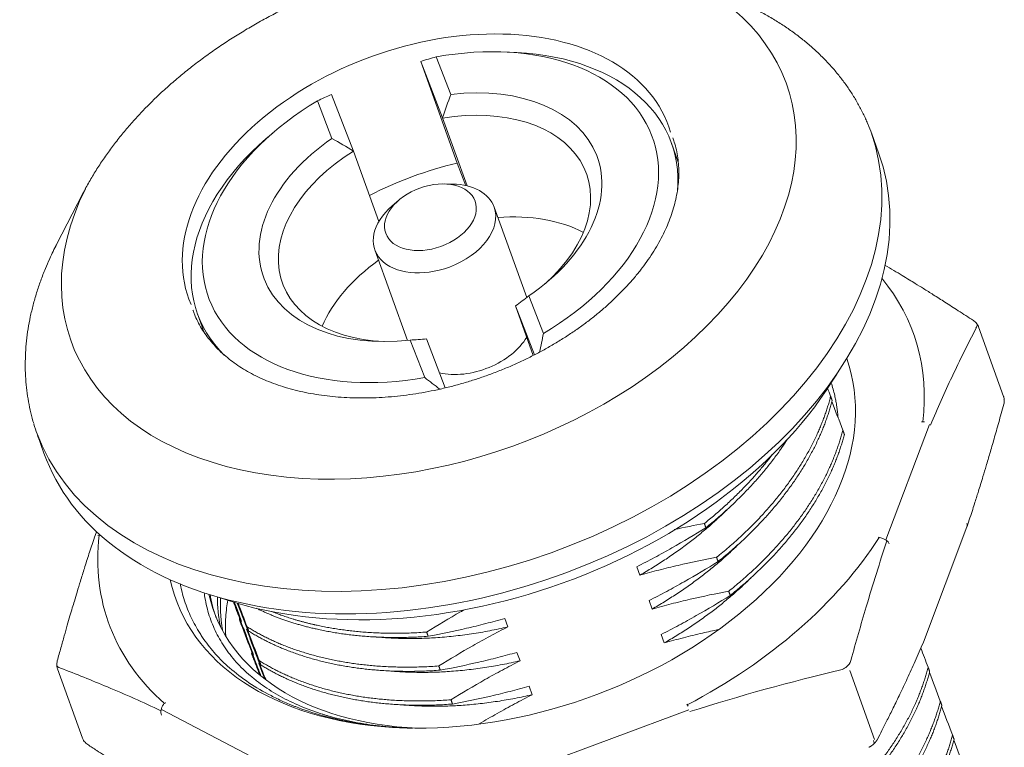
# Model space of a CAD drawing. Header units: millimetres. Extents: x 3200 to 3466, y 1314 to 1542.
# Tile 10 of 13: x 3332 to 3363, y 1450 to 1473. Entities that reach past the tile are written whole.
import ezdxf

# ---------------------------------------------------------------- set-up
doc = ezdxf.new("R2010")
doc.units = ezdxf.units.MM
doc.layers.add('1', color=7, linetype='Continuous', lineweight=18)
doc.layers.add('8', color=7, linetype='Continuous', true_color=0xffffff)

msp = doc.modelspace()

# ---------------------------------------------------------------- linework, layer by layer
at = {"layer": '1', "color": 7, "linetype": 'Continuous', "lineweight": 18}
for p, q in [((3344.744, 1471.925), (3345.203, 1470.741)), ((3346.98, 1472.077), (3346.707, 1472.083)), ((3344.947, 1469.994), (3344.255, 1471.778)), ((3345.409, 1468.57), (3344.255, 1471.778)), ((3341.443, 1470.734), (3342.135, 1468.949)), ((3341.454, 1469.348), (3340.995, 1470.532)), ((3345.718, 1467.85), (3344.947, 1469.994)), ((3339.582, 1469.52), (3339.377, 1469.342)), ((3352.384, 1468.604), (3352.171, 1469.196)), ((3342.934, 1466.726), (3342.135, 1468.949)), ((3345.685, 1467.857), (3345.409, 1468.57)), ((3345.266, 1467.907), (3344.994, 1467.913)), ((3343.56, 1467.397), (3343.354, 1467.218)), ((3347.601, 1464.323), (3346.572, 1467.182)), ((3342.809, 1465.828), (3343.836, 1462.972)), ((3347.671, 1464.374), (3348.13, 1463.19)), ((3347.809, 1462.496), (3347.246, 1464.061)), ((3347.846, 1462.515), (3347.246, 1464.061)), ((3337.21, 1463.814), (3337.423, 1463.221)), ((3362.658, 1461.203), (3361.869, 1463.398)), ((3344.381, 1461.797), (3343.922, 1462.981)), ((3344.434, 1463.016), (3345.032, 1461.473)), ((3334.024, 1456.931), (3333.946, 1456.723)), ((3360.128, 1453.446), (3361.5, 1457.084)), ((3332.787, 1452.604), (3333.577, 1450.409))]:
    msp.add_line(p, q, dxfattribs=at)
at = {"layer": '1', "color": 7, "linetype": 'Continuous', "lineweight": 13}
for p, q in [((3360.313, 1460.316), (3358.942, 1456.678)), ((3358.585, 1450.369), (3357.8, 1452.549)), ((3339.561, 1449.481), (3336.07, 1451.312)), ((3352.722, 1451.302), (3347.859, 1449.495))]:
    msp.add_line(p, q, dxfattribs=at)
at = {"layer": '1', "color": 7, "linetype": 'Continuous', "lineweight": 18}
for centre, major_axis, ratio, start_param, end_param in [((3344.562, 1466.861), (-7.01, -2.522), 0.652583, 1.858554, 4.456566), ((3344.691, 1466.505), (7.481, 2.691), 0.652583, 5.992446, 7.320905), ((3344.562, 1466.861), (5.269, 1.896), 0.652583, 5.093564, 7.504742), ((3344.562, 1466.861), (-7.01, -2.522), 0.652583, 5.000147, 7.598159), ((3344.691, 1466.505), (-4.799, -1.726), 0.652583, 2.132155, 4.429824), ((3344.691, 1466.505), (7.481, 2.691), 0.652583, 2.103873, 3.441222), ((3344.562, 1466.861), (5.269, 1.896), 0.652583, 1.951971, 4.363149), ((3344.691, 1466.505), (-4.799, -1.726), 0.652583, 5.026889, 7.292632), ((3345.845, 1463.296), (-7.481, -2.691), 0.652583, 4.53854, 4.912159), ((3344.691, 1466.505), (1.882, 0.677), 0.652583, 0, 1.037771), ((3344.691, 1466.505), (1.882, 0.677), 0.652583, 2.10385, 4.728357), ((3344.691, 1466.505), (1.882, 0.677), 0.652583, 4.728357, 6.283185), ((3345.845, 1463.296), (-4.799, -1.726), 0.652583, 3.679387, 4.309397), ((3345.845, 1463.296), (-4.799, -1.726), 0.652583, 5.115391, 5.7454), ((3345.845, 1463.296), (-1.882, -0.677), 0.652583, 0.799697, 2.479664), ((3347.107, 1458.615), (10.586, 3.808), 0.652583, 3.055491, 6.279158), ((3345.793, 1463.439), (-12.468, -4.485), 0.652583, 0.669321, 2.472399), ((3360.142, 1460.184), (0.298, -0.035), 0.720767, 1.600572, 1.914725), ((3361.219, 1457.19), (-0.285, 0.095), 0.620053, 3.113716, 3.630289), ((3361.219, 1457.19), (0.281, -0.106), 0.662168, 6.283163, 6.797034), ((3334.226, 1456.618), (-0.298, 0.035), 0.720767, 5.104776, 5.370471), ((3358.77, 1456.546), (-0.253, 0.161), 0.578713, 5.041413, 5.355567), ((3358.77, 1456.546), (0.285, -0.095), 0.620052, 0.488698, 1.751424), ((3347.364, 1457.902), (-9.645, -3.47), 0.652583, 6.202186, 7.292785), ((3336.28, 1451.319), (-0.127, -0.272), 0.689618, 4.452919, 5.715644), ((3336.28, 1451.319), (0.198, 0.225), 0.712936, 1.196125, 1.510279), ((3352.729, 1451.271), (0.139, -0.266), 0.157966, 2.105447, 2.419601), ((3358.351, 1450.445), (0.197, -0.226), 0.389288, 6.241848, 7.066653)]:
    msp.add_ellipse(centre, major_axis=major_axis, ratio=ratio, start_param=start_param, end_param=end_param, dxfattribs=at)
msp.add_ellipse((3344.562, 1466.861), major_axis=(-1.411, -0.508), ratio=0.652583, dxfattribs=at)
at = {"layer": '1', "color": 7, "linetype": 'Continuous', "lineweight": 13}
for start_param, end_param in [(5.96931, 6.509878), (2.828339, 3.487398), (4.922348, 5.581283)]:
    msp.add_ellipse((3347.107, 1458.615), major_axis=(12.703, 4.57), ratio=0.652583, start_param=start_param, end_param=end_param, dxfattribs=at)
at = {"layer": '1', "color": 7, "linetype": 'Continuous', "lineweight": 18}
for points, degree in [([(3344.255, 1471.778), (3344.419, 1471.834), (3344.582, 1471.883), (3344.744, 1471.925)], 3), ([(3341.443, 1470.734), (3341.289, 1470.671), (3341.139, 1470.604), (3340.995, 1470.532)], 3), ([(3345.203, 1470.741), (3345.116, 1470.493), (3345.03, 1470.244), (3344.947, 1469.994)], 3), ([(3341.454, 1469.348), (3341.681, 1469.217), (3341.908, 1469.084), (3342.135, 1468.949)], 3), ([(3347.671, 1464.374), (3347.529, 1464.267), (3347.388, 1464.162), (3347.246, 1464.061)], 3), ([(3348.008, 1462.6), (3348.05, 1462.797), (3348.091, 1462.994), (3348.13, 1463.19)], 3), ([(3343.922, 1462.981), (3344.095, 1462.991), (3344.266, 1463.002), (3344.434, 1463.016)], 3), ([(3344.859, 1461.432), (3344.698, 1461.553), (3344.539, 1461.675), (3344.381, 1461.797)], 3), ([(3361.499, 1457.085), (3361.502, 1457.096)], 1), ([(3360.122, 1453.434), (3360.128, 1453.446)], 1), ([(3358.548, 1450.219), (3358.627, 1450.288), (3358.671, 1450.371)], 2), ([(3358.404, 1450.122), (3358.483, 1450.163), (3358.548, 1450.219)], 2)]:
    msp.add_open_spline(points, degree=degree, dxfattribs=at)
for points, knots in [([(3361.702, 1463.599), (3361.543, 1463.703), (3361.244, 1463.898), (3360.822, 1464.169), (3360.456, 1464.401), (3360.144, 1464.597), (3359.89, 1464.754), (3359.666, 1464.893), (3359.441, 1465.03), (3359.184, 1465.185), (3359.002, 1465.294), (3358.906, 1465.351)], [0, 0, 0, 0, 0.169219, 0.319211, 0.449973, 0.561501, 0.653793, 0.722607, 0.802893, 0.895711, 1, 1, 1, 1]), ([(3361.867, 1463.397), (3361.863, 1463.41), (3361.849, 1463.445), (3361.813, 1463.499), (3361.762, 1463.555), (3361.723, 1463.586), (3361.702, 1463.599)], [0, 0, 0, 0, 0.16577, 0.452317, 0.731281, 1, 1, 1, 1]), ([(3357.213, 1461.636), (3357.256, 1461.503), (3357.294, 1461.367), (3357.337, 1461.18), (3357.347, 1461.131), (3357.366, 1461.033), (3357.393, 1460.885), (3357.413, 1460.736), (3357.426, 1460.601), (3357.429, 1460.566), (3357.432, 1460.531)], [0, 0, 0, 0, 0.376858, 0.376858, 0.509554, 0.509554, 0.642251, 0.907643, 0.907643, 1, 1, 1, 1]), ([(3361.504, 1457.095), (3361.534, 1457.188), (3361.594, 1457.367), (3361.677, 1457.623), (3361.749, 1457.849), (3361.81, 1458.042), (3361.868, 1458.227), (3361.933, 1458.435), (3362.014, 1458.699), (3362.112, 1459.027), (3362.229, 1459.421), (3362.361, 1459.877), (3362.508, 1460.395), (3362.61, 1460.763), (3362.663, 1460.958)], [0, 0, 0, 0, 0.074853, 0.145251, 0.205191, 0.254674, 0.298011, 0.351901, 0.418013, 0.504848, 0.606467, 0.722867, 0.854045, 1, 1, 1, 1]), ([(3362.663, 1460.957), (3362.669, 1460.98), (3362.678, 1461.027), (3362.68, 1461.098), (3362.672, 1461.158), (3362.661, 1461.192), (3362.656, 1461.204)], [0, 0, 0, 0, 0.27156, 0.552721, 0.840795, 1, 1, 1, 1]), ([(3333.942, 1456.712), (3333.888, 1456.551), (3333.786, 1456.24), (3333.643, 1455.792), (3333.518, 1455.391), (3333.413, 1455.046), (3333.328, 1454.763), (3333.254, 1454.512), (3333.179, 1454.258), (3333.095, 1453.966), (3332.999, 1453.631), (3332.894, 1453.255), (3332.821, 1452.989), (3332.782, 1452.849)], [0, 0, 0, 0, 0.130246, 0.251014, 0.356305, 0.446121, 0.520465, 0.575859, 0.640483, 0.71521, 0.800039, 0.894969, 1, 1, 1, 1]), ([(3338.215, 1452.635), (3338.06, 1452.772), (3337.772, 1453.059), (3337.525, 1453.369), (3337.384, 1453.57), (3337.356, 1453.611), (3337.303, 1453.693), (3337.224, 1453.816), (3337.152, 1453.942), (3337.017, 1454.197), (3336.86, 1454.544), (3336.747, 1454.908), (3336.687, 1455.159), (3336.672, 1455.224), (3336.659, 1455.29)], [0, 0, 0, 0, 0.186916, 0.373832, 0.373832, 0.420561, 0.420561, 0.46729, 0.560748, 0.560748, 0.747664, 0.934579, 0.934579, 1, 1, 1, 1]), ([(3337.421, 1455.004), (3337.425, 1454.976), (3337.442, 1454.849), (3337.465, 1454.725), (3337.529, 1454.439), (3337.642, 1454.068), (3337.808, 1453.717), (3337.953, 1453.461), (3338.005, 1453.377), (3338.088, 1453.253), (3338.117, 1453.212), (3338.175, 1453.13), (3338.206, 1453.09), (3338.361, 1452.89), (3338.497, 1452.738), (3338.721, 1452.519), (3338.799, 1452.448), (3338.92, 1452.344), (3338.962, 1452.31), (3339.045, 1452.243), (3339.088, 1452.209), (3339.304, 1452.047), (3339.488, 1451.925), (3339.778, 1451.754), (3339.878, 1451.7), (3340.082, 1451.595), (3340.186, 1451.544), (3340.507, 1451.399), (3340.73, 1451.311), (3341.022, 1451.211), (3341.081, 1451.191), (3341.171, 1451.163), (3341.201, 1451.154), (3341.261, 1451.136), (3341.412, 1451.091), (3341.565, 1451.049), (3341.938, 1450.958), (3342.449, 1450.855), (3342.985, 1450.789), (3343.502, 1450.746), (3343.748, 1450.733), (3344, 1450.727)], [0, 0, 0, 0, 0.011478, 0.0514, 0.0514, 0.131245, 0.21109, 0.21109, 0.251013, 0.251013, 0.270974, 0.270974, 0.290936, 0.290936, 0.370781, 0.370781, 0.410703, 0.410703, 0.430665, 0.430665, 0.450626, 0.450626, 0.530471, 0.530471, 0.570393, 0.570393, 0.610316, 0.610316, 0.690161, 0.690161, 0.710122, 0.710122, 0.720103, 0.720103, 0.730084, 0.770006, 0.770006, 0.849851, 0.929696, 0.929696, 1, 1, 1, 1]), ([(3338.162, 1454.766), (3338.149, 1454.687), (3338.138, 1454.608), (3338.104, 1454.328), (3338.091, 1454.128), (3338.091, 1453.878), (3338.092, 1453.829), (3338.095, 1453.732), (3338.098, 1453.685), (3338.101, 1453.638)], [0, 0, 0, 0, 0.207447, 0.207447, 0.739362, 0.739362, 0.87234, 0.87234, 1, 1, 1, 1]), ([(3358.671, 1450.371), (3358.72, 1450.465), (3358.825, 1450.668), (3358.993, 1451), (3359.183, 1451.382), (3359.393, 1451.816), (3359.624, 1452.306), (3359.87, 1452.849), (3360.038, 1453.235), (3360.123, 1453.435)], [0, 0, 0, 0, 0.097508, 0.210416, 0.338726, 0.482439, 0.641556, 0.816078, 1, 1, 1, 1]), ([(3332.782, 1452.85), (3332.776, 1452.827), (3332.768, 1452.78), (3332.766, 1452.709), (3332.773, 1452.649), (3332.784, 1452.615), (3332.789, 1452.604)], [0, 0, 0, 0, 0.271634, 0.552681, 0.840619, 1, 1, 1, 1]), ([(3343.97, 1450.728), (3343.966, 1450.728), (3343.795, 1450.732), (3343.624, 1450.739), (3343.377, 1450.754), (3343.295, 1450.76), (3343.131, 1450.773), (3343.05, 1450.781), (3342.646, 1450.822), (3342.333, 1450.867), (3341.723, 1450.98), (3341.426, 1451.049), (3340.851, 1451.209), (3340.573, 1451.302), (3340.269, 1451.419), (3340.236, 1451.432), (3340.169, 1451.459), (3340.136, 1451.473), (3340.037, 1451.514), (3339.841, 1451.599), (3339.652, 1451.69), (3339.285, 1451.879), (3339.053, 1452.016), (3338.614, 1452.309), (3338.408, 1452.467), (3338.215, 1452.635)], [0, 0, 0, 0, 0.001658, 0.072968, 0.072968, 0.108623, 0.108623, 0.144278, 0.144278, 0.286899, 0.286899, 0.429519, 0.429519, 0.572139, 0.572139, 0.589967, 0.589967, 0.607794, 0.607794, 0.643449, 0.714759, 0.714759, 0.85738, 0.85738, 1, 1, 1, 1]), ([(3333.578, 1450.411), (3333.583, 1450.397), (3333.597, 1450.362), (3333.632, 1450.308), (3333.683, 1450.252), (3333.723, 1450.222), (3333.743, 1450.208)], [0, 0, 0, 0, 0.165614, 0.452274, 0.731323, 1, 1, 1, 1]), ([(3333.743, 1450.208), (3333.838, 1450.146), (3334.014, 1450.031), (3334.259, 1449.872), (3334.467, 1449.739), (3334.637, 1449.63), (3334.779, 1449.54), (3334.917, 1449.452), (3335.089, 1449.344), (3335.315, 1449.202), (3335.6, 1449.025), (3335.936, 1448.819), (3336.323, 1448.585), (3336.753, 1448.329), (3337.053, 1448.154), (3337.207, 1448.065)], [0, 0, 0, 0, 0.080929, 0.151156, 0.210681, 0.259502, 0.297618, 0.33272, 0.378513, 0.44579, 0.527986, 0.625102, 0.737143, 0.864109, 1, 1, 1, 1])]:
    msp.add_open_spline(points, degree=3, knots=knots, dxfattribs=at)
at = {"layer": '1', "color": 7, "linetype": 'Continuous', "lineweight": 13}
for points in [[(3361.827, 1463.477), (3361.826, 1463.436), (3361.811, 1463.396), (3361.784, 1463.359)], [(3362.677, 1461.115), (3362.674, 1461.118), (3362.671, 1461.121), (3362.669, 1461.124)], [(3357.516, 1452.568), (3355.919, 1452.184), (3354.33, 1451.752), (3352.753, 1451.248)], [(3333.619, 1450.342), (3333.619, 1450.338), (3333.619, 1450.334), (3333.619, 1450.329)]]:
    msp.add_open_spline(points, degree=3, dxfattribs=at)
for points, knots in [([(3361.787, 1463.356), (3361.53, 1462.861), (3361.278, 1462.35), (3360.797, 1461.331), (3360.57, 1460.823), (3360.347, 1460.298)], [0, 0, 0, 0, 0.518026, 0.518026, 1, 1, 1, 1]), ([(3358.973, 1456.644), (3358.749, 1455.969), (3358.53, 1455.269), (3358.153, 1454), (3357.993, 1453.437), (3357.836, 1452.867)], [0, 0, 0, 0, 0.562459, 0.562459, 1, 1, 1, 1]), ([(3357.836, 1452.867), (3357.813, 1452.782), (3357.756, 1452.702), (3357.628, 1452.612), (3357.573, 1452.586), (3357.515, 1452.57)], [0, 0, 0, 0, 0.636144, 0.636144, 1, 1, 1, 1]), ([(3332.886, 1452.623), (3332.867, 1452.628), (3332.849, 1452.634), (3332.807, 1452.654), (3332.786, 1452.671), (3332.769, 1452.692)], [0, 0, 0, 0, 0.395464, 0.395464, 1, 1, 1, 1]), ([(3336.056, 1451.275), (3335.488, 1451.543), (3334.923, 1451.794), (3333.866, 1452.238), (3333.373, 1452.435), (3332.886, 1452.621)], [0, 0, 0, 0, 0.5271, 0.5271, 1, 1, 1, 1])]:
    msp.add_open_spline(points, degree=3, knots=knots, dxfattribs=at)
at = {"layer": '1', "color": 7, "linetype": 'Continuous', "lineweight": 18}
for points, weights in [([(3337.606, 1454.949), (3337.669, 1454.571), (3337.797, 1454.215)], [0.978785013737, 0.971307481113, 0.967149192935]), ([(3337.837, 1454.869), (3337.836, 1454.386), (3337.937, 1453.929)], [0.99605070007, 0.982804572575, 0.974702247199])]:
    msp.add_rational_spline(points, weights, degree=2, dxfattribs=at)
msp.add_rational_spline([(3337.939, 1454.833), (3337.937, 1454.786), (3337.935, 1454.74), (3337.921, 1454.272), (3338, 1453.825)], [0.997355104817, 0.998653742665, 1, 0.986448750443, 0.977722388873], degree=2, knots=[0, 0, 0, 0.090368, 0.090368, 1, 1, 1], dxfattribs=at)
at = {"layer": '8', "color": 7, "linetype": 'Continuous', "lineweight": 18}
for p, q in [((3358.71, 1468.891), (3358.493, 1469.496)), ((3333.592, 1467.614), (3332.762, 1466.004)), ((3332.146, 1460.018), (3332.363, 1459.413)), ((3332.363, 1459.413), (3332.363, 1459.413)), ((3351.176, 1455.557), (3351.079, 1455.825)), ((3351.56, 1454.488), (3351.464, 1454.755)), ((3338.471, 1454.655), (3338.467, 1454.667)), ((3338.5, 1454.365), (3338.596, 1454.097)), ((3346.909, 1454.191), (3347.005, 1453.923)), ((3338.856, 1453.586), (3338.76, 1453.853)), ((3351.945, 1453.418), (3351.849, 1453.686)), ((3338.885, 1453.295), (3338.981, 1453.028)), ((3347.294, 1453.121), (3347.39, 1452.854)), ((3339.241, 1452.516), (3339.145, 1452.784)), ((3347.679, 1452.052), (3347.775, 1451.784))]:
    msp.add_line(p, q, dxfattribs=at)
at = {"layer": '8', "color": 7, "linetype": 'Continuous', "lineweight": 13}
for centre, major_axis, start_param, end_param in [((3344.511, 1467.004), (11.292, 4.062), 2.547567, 6.877241), ((3344.511, 1467.004), (-7.575, -2.725), 3.105503, 6.319286), ((3345.28, 1464.865), (13.174, 4.739), 3.147961, 6.27681), ((3345.28, 1464.865), (13.174, 4.739), 2.524633, 2.525783)]:
    msp.add_ellipse(centre, major_axis=major_axis, ratio=0.652583, start_param=start_param, end_param=end_param, dxfattribs=at)
at = {"layer": '8', "color": 7, "linetype": 'Continuous', "lineweight": 18}
for centre, major_axis, start_param, end_param in [((3345.319, 1464.757), (13.174, 4.739), 0, 0.036388), ((3345.319, 1464.757), (13.174, 4.739), 6.245942, 6.283185), ((3345.537, 1464.152), (-13.174, -4.739), 1.586764, 3.141656), ((3344.625, 1466.686), (11.571, 4.162), 2.523842, 2.529929), ((3345.248, 1464.955), (-13.095, -4.71), 5.671522, 5.717566), ((3344.639, 1466.647), (-7.575, -2.725), 0.000063, 0.003499), ((3345.319, 1464.757), (13.174, 4.739), 3.106117, 3.177392), ((3345.537, 1464.152), (-13.174, -4.739), 0, 1.586764)]:
    msp.add_ellipse(centre, major_axis=major_axis, ratio=0.652583, start_param=start_param, end_param=end_param, dxfattribs=at)
for points, knots in [([(3341.715, 1474.205), (3341.631, 1474.174), (3341.391, 1474.083), (3340.997, 1473.924), (3340.537, 1473.724), (3340.084, 1473.511), (3339.638, 1473.287), (3339.201, 1473.052), (3338.772, 1472.806), (3338.353, 1472.549), (3337.944, 1472.281), (3337.545, 1472.004), (3337.159, 1471.718), (3336.784, 1471.422), (3336.423, 1471.118), (3336.074, 1470.806), (3335.74, 1470.485), (3335.42, 1470.158), (3335.116, 1469.824), (3334.827, 1469.483), (3334.554, 1469.137), (3334.299, 1468.786), (3334.06, 1468.43), (3333.84, 1468.069), (3333.695, 1467.815), (3333.627, 1467.681), (3333.621, 1467.668)], [0, 0, 0, 0, 0.023464, 0.067518, 0.111579, 0.155647, 0.199723, 0.243811, 0.287913, 0.33203, 0.376165, 0.420319, 0.464494, 0.508689, 0.552906, 0.597144, 0.641401, 0.685676, 0.729966, 0.774265, 0.818566, 0.862859, 0.907134, 0.951377, 0.995575, 1, 1, 1, 1]), ([(3358.363, 1469.82), (3358.343, 1469.87), (3358.277, 1470.029), (3358.146, 1470.29), (3357.972, 1470.603), (3357.778, 1470.906), (3357.566, 1471.201), (3357.337, 1471.487), (3357.09, 1471.763), (3356.826, 1472.029), (3356.545, 1472.284), (3356.248, 1472.529), (3355.935, 1472.762), (3355.606, 1472.983), (3355.262, 1473.193), (3354.96, 1473.36), (3354.77, 1473.454), (3354.703, 1473.486)], [0, 0, 0, 0, 0.032066, 0.102956, 0.17388, 0.244866, 0.31594, 0.387123, 0.458431, 0.529877, 0.601465, 0.673198, 0.74507, 0.817076, 0.889205, 0.961444, 1, 1, 1, 1]), ([(3352.213, 1469.367), (3352.23, 1469.323), (3352.274, 1469.2), (3352.328, 1468.991), (3352.374, 1468.74), (3352.4, 1468.485), (3352.406, 1468.225), (3352.394, 1467.961), (3352.362, 1467.694), (3352.311, 1467.425), (3352.241, 1467.154), (3352.153, 1466.882), (3352.047, 1466.609), (3351.922, 1466.337), (3351.78, 1466.064), (3351.62, 1465.793), (3351.442, 1465.524), (3351.248, 1465.257), (3351.038, 1464.993), (3350.811, 1464.733), (3350.569, 1464.478), (3350.312, 1464.228), (3350.041, 1463.983), (3349.756, 1463.745), (3349.458, 1463.514), (3349.148, 1463.291), (3348.826, 1463.077), (3348.494, 1462.871), (3348.152, 1462.675), (3347.801, 1462.489), (3347.442, 1462.313), (3347.075, 1462.148), (3346.703, 1461.995), (3346.325, 1461.853), (3345.943, 1461.724), (3345.558, 1461.607), (3345.17, 1461.503), (3344.781, 1461.412), (3344.392, 1461.335), (3344.003, 1461.27), (3343.617, 1461.22), (3343.232, 1461.183), (3342.852, 1461.16), (3342.476, 1461.15), (3342.106, 1461.155), (3341.743, 1461.173), (3341.387, 1461.204), (3341.04, 1461.249), (3340.702, 1461.308), (3340.374, 1461.379), (3340.057, 1461.463), (3339.752, 1461.559), (3339.459, 1461.668), (3339.179, 1461.789), (3338.913, 1461.921), (3338.661, 1462.064), (3338.424, 1462.217), (3338.202, 1462.382), (3337.996, 1462.556), (3337.806, 1462.74), (3337.632, 1462.934), (3337.475, 1463.136), (3337.335, 1463.348), (3337.213, 1463.569), (3337.126, 1463.756), (3337.085, 1463.871), (3337.072, 1463.908)], [0, 0, 0, 0, 0.009241, 0.025759, 0.042254, 0.058692, 0.075051, 0.091316, 0.107484, 0.123559, 0.13955, 0.155468, 0.171326, 0.187137, 0.20291, 0.218657, 0.234385, 0.250102, 0.265811, 0.281518, 0.297224, 0.312933, 0.328646, 0.344363, 0.360086, 0.375815, 0.39155, 0.407291, 0.423036, 0.438786, 0.45454, 0.470297, 0.486056, 0.501816, 0.517576, 0.533335, 0.549092, 0.564846, 0.580596, 0.596342, 0.612082, 0.627815, 0.643542, 0.659262, 0.674973, 0.690677, 0.706374, 0.722065, 0.73775, 0.753431, 0.769112, 0.784795, 0.800484, 0.816184, 0.831904, 0.847652, 0.863437, 0.879272, 0.895169, 0.911141, 0.927199, 0.943353, 0.959606, 0.975955, 0.992386, 1, 1, 1, 1]), ([(3332.542, 1465.548), (3332.495, 1465.445), (3332.394, 1465.215), (3332.256, 1464.856), (3332.127, 1464.474), (3332.018, 1464.092), (3331.928, 1463.711), (3331.858, 1463.332), (3331.808, 1462.955), (3331.778, 1462.581), (3331.768, 1462.21), (3331.777, 1461.843), (3331.806, 1461.48), (3331.855, 1461.122), (3331.925, 1460.771), (3331.987, 1460.51), (3332.032, 1460.369), (3332.041, 1460.342)], [0, 0, 0, 0, 0.058596, 0.130406, 0.20213, 0.273755, 0.345267, 0.416653, 0.487902, 0.559007, 0.629963, 0.700772, 0.77144, 0.841978, 0.912404, 0.982738, 1, 1, 1, 1]), ([(3351.079, 1455.825), (3351.266, 1455.919), (3351.452, 1456.016), (3351.82, 1456.214), (3352.003, 1456.316), (3352.548, 1456.624), (3352.906, 1456.838), (3353.259, 1457.057)], [0, 0, 0, 0, 0.25, 0.25, 0.5, 0.5, 1, 1, 1, 1]), ([(3353.595, 1456.121), (3353.19, 1456.045), (3352.785, 1455.961), (3352.18, 1455.821), (3351.978, 1455.772), (3351.576, 1455.668), (3351.376, 1455.614), (3351.176, 1455.557)], [0, 0, 0, 0, 0.5, 0.5, 0.75, 0.75, 1, 1, 1, 1]), ([(3351.464, 1454.755), (3351.651, 1454.85), (3351.837, 1454.947), (3352.205, 1455.145), (3352.388, 1455.246), (3352.933, 1455.555), (3353.29, 1455.768), (3353.643, 1455.987)], [0, 0, 0, 0, 0.25, 0.25, 0.5, 0.5, 1, 1, 1, 1]), ([(3353.98, 1455.051), (3353.575, 1454.976), (3353.17, 1454.892), (3352.565, 1454.751), (3352.363, 1454.702), (3351.961, 1454.599), (3351.761, 1454.545), (3351.56, 1454.488)], [0, 0, 0, 0, 0.5, 0.5, 0.75, 0.75, 1, 1, 1, 1]), ([(3338.341, 1454.714), (3338.411, 1454.531), (3338.48, 1454.35), (3338.606, 1454.021), (3338.663, 1453.873), (3338.775, 1453.581), (3338.83, 1453.437), (3338.885, 1453.295)], [0, 0, 0, 0, 0.372647, 0.372647, 0.686324, 0.686324, 1, 1, 1, 1]), ([(3338.596, 1454.097), (3338.555, 1454.202), (3338.515, 1454.303), (3338.437, 1454.501), (3338.399, 1454.597), (3338.359, 1454.698), (3338.356, 1454.706), (3338.353, 1454.713)], [0, 0, 0, 0, 0.481667, 0.481667, 0.963333, 0.963333, 1, 1, 1, 1]), ([(3351.849, 1453.686), (3352.036, 1453.78), (3352.221, 1453.877), (3352.59, 1454.075), (3352.773, 1454.177), (3353.317, 1454.485), (3353.675, 1454.699), (3354.028, 1454.918)], [0, 0, 0, 0, 0.25, 0.25, 0.5, 0.5, 1, 1, 1, 1]), ([(3339.16, 1452.858), (3339.04, 1453.172), (3338.922, 1453.479), (3338.75, 1453.929), (3338.693, 1454.078), (3338.581, 1454.37), (3338.526, 1454.514), (3338.471, 1454.655)], [0, 0, 0, 0, 0.5, 0.5, 0.75, 0.75, 1, 1, 1, 1]), ([(3338.476, 1454.668), (3338.482, 1454.651), (3338.489, 1454.635), (3338.534, 1454.519), (3338.573, 1454.423), (3338.684, 1454.141), (3338.755, 1453.963), (3338.823, 1453.794)], [0, 0, 0, 0, 0.053142, 0.053142, 0.368762, 0.368762, 1, 1, 1, 1]), ([(3345.633, 1454.465), (3345.593, 1454.443), (3345.554, 1454.421), (3345.152, 1454.193), (3344.795, 1453.98), (3344.442, 1453.761)], [0, 0, 0, 0, 0.096964, 0.096964, 1, 1, 1, 1]), ([(3338.981, 1453.028), (3338.94, 1453.132), (3338.9, 1453.234), (3338.822, 1453.432), (3338.783, 1453.528), (3338.672, 1453.81), (3338.601, 1453.987), (3338.533, 1454.157)], [0, 0, 0, 0, 0.25, 0.25, 0.5, 0.5, 1, 1, 1, 1]), ([(3344.49, 1453.627), (3344.895, 1453.703), (3345.3, 1453.787), (3345.905, 1453.927), (3346.106, 1453.976), (3346.509, 1454.08), (3346.709, 1454.134), (3346.909, 1454.191)], [0, 0, 0, 0, 0.5, 0.5, 0.75, 0.75, 1, 1, 1, 1]), ([(3338.581, 1454.023), (3338.701, 1453.71), (3338.818, 1453.402), (3338.991, 1452.952), (3339.047, 1452.804), (3339.139, 1452.565), (3339.175, 1452.473), (3339.21, 1452.381)], [0, 0, 0, 0, 0.549979, 0.549979, 0.824969, 0.824969, 1, 1, 1, 1]), ([(3338.76, 1453.853), (3338.801, 1453.749), (3338.841, 1453.647), (3338.919, 1453.45), (3338.957, 1453.353), (3339.069, 1453.072), (3339.14, 1452.894), (3339.208, 1452.724)], [0, 0, 0, 0, 0.25, 0.25, 0.5, 0.5, 1, 1, 1, 1]), ([(3347.005, 1453.923), (3346.818, 1453.829), (3346.633, 1453.732), (3346.265, 1453.534), (3346.082, 1453.432), (3345.537, 1453.124), (3345.179, 1452.91), (3344.826, 1452.691)], [0, 0, 0, 0, 0.25, 0.25, 0.5, 0.5, 1, 1, 1, 1]), ([(3353.663, 1453.842), (3353.492, 1453.806), (3353.322, 1453.768), (3352.949, 1453.682), (3352.748, 1453.633), (3352.346, 1453.529), (3352.145, 1453.475), (3351.945, 1453.418)], [0, 0, 0, 0, 0.297074, 0.297074, 0.648537, 0.648537, 1, 1, 1, 1]), ([(3339.361, 1452.27), (3339.304, 1452.418), (3339.248, 1452.565), (3339.135, 1452.86), (3339.078, 1453.008), (3338.966, 1453.3), (3338.911, 1453.444), (3338.856, 1453.586)], [0, 0, 0, 0, 0.325819, 0.325819, 0.66291, 0.66291, 1, 1, 1, 1]), ([(3339.192, 1452.398), (3339.171, 1452.45), (3339.151, 1452.501), (3339.056, 1452.74), (3338.985, 1452.918), (3338.917, 1453.088)], [0, 0, 0, 0, 0.213063, 0.213063, 1, 1, 1, 1]), ([(3344.874, 1452.557), (3345.28, 1452.633), (3345.684, 1452.717), (3346.29, 1452.858), (3346.491, 1452.907), (3346.893, 1453.01), (3347.094, 1453.064), (3347.294, 1453.121)], [0, 0, 0, 0, 0.5, 0.5, 0.75, 0.75, 1, 1, 1, 1]), ([(3347.39, 1452.854), (3347.203, 1452.759), (3347.018, 1452.662), (3346.649, 1452.464), (3346.466, 1452.363), (3345.922, 1452.054), (3345.564, 1451.841), (3345.211, 1451.622)], [0, 0, 0, 0, 0.25, 0.25, 0.5, 0.5, 1, 1, 1, 1]), ([(3339.145, 1452.784), (3339.186, 1452.679), (3339.226, 1452.578), (3339.291, 1452.412), (3339.317, 1452.346), (3339.343, 1452.282)], [0, 0, 0, 0, 0.596125, 0.596125, 1, 1, 1, 1]), ([(3345.259, 1451.488), (3345.664, 1451.564), (3346.069, 1451.648), (3346.674, 1451.788), (3346.876, 1451.837), (3347.278, 1451.941), (3347.479, 1451.995), (3347.679, 1452.052)], [0, 0, 0, 0, 0.5, 0.5, 0.75, 0.75, 1, 1, 1, 1]), ([(3347.775, 1451.784), (3347.588, 1451.69), (3347.402, 1451.593), (3347.034, 1451.395), (3346.851, 1451.293), (3346.48, 1451.083), (3346.292, 1450.974), (3346.105, 1450.862)], [0, 0, 0, 0, 0.328542, 0.328542, 0.657084, 0.657084, 1, 1, 1, 1])]:
    msp.add_open_spline(points, degree=3, knots=knots, dxfattribs=at)
for points, degree in [([(3357.098, 1461.463), (3357.131, 1461.378), (3357.163, 1461.292), (3357.196, 1461.206)], 3), ([(3357.196, 1461.206), (3357.244, 1461.072)], 1), ([(3357.235, 1461.044), (3357.348, 1460.747), (3357.464, 1460.444), (3357.581, 1460.136)], 3), ([(3357.581, 1460.136), (3357.629, 1460.003)], 1), ([(3353.21, 1457.19), (3352.894, 1457.131), (3352.577, 1457.067), (3352.262, 1456.997)], 3), ([(3353.259, 1457.057), (3353.21, 1457.19)], 1), ([(3353.643, 1455.987), (3353.595, 1456.121)], 1), ([(3354.028, 1454.918), (3353.98, 1455.051)], 1), ([(3338.371, 1454.701), (3338.414, 1454.588), (3338.457, 1454.476), (3338.5, 1454.365)], 3), ([(3338.775, 1453.927), (3338.679, 1454.179), (3338.584, 1454.427), (3338.491, 1454.671)], 3), ([(3338.533, 1454.157), (3338.581, 1454.023)], 1), ([(3338.823, 1453.794), (3338.775, 1453.927)], 1), ([(3344.442, 1453.761), (3344.49, 1453.627)], 1), ([(3360.044, 1453.253), (3360.12, 1453.054), (3360.197, 1452.853), (3360.274, 1452.65)], 3), ([(3338.917, 1453.088), (3338.966, 1452.954)], 1), ([(3338.966, 1452.954), (3339.036, 1452.77), (3339.105, 1452.588), (3339.174, 1452.409)], 3), ([(3339.208, 1452.724), (3339.16, 1452.858)], 1), ([(3344.826, 1452.691), (3344.874, 1452.557)], 1), ([(3360.274, 1452.65), (3360.322, 1452.516)], 1), ([(3339.324, 1452.299), (3339.296, 1452.372), (3339.268, 1452.444), (3339.241, 1452.516)], 3), ([(3360.313, 1452.488), (3360.426, 1452.191), (3360.542, 1451.888), (3360.659, 1451.581)], 3), ([(3345.211, 1451.622), (3345.259, 1451.488)], 1), ([(3360.659, 1451.581), (3360.707, 1451.447)], 1), ([(3360.697, 1451.419), (3360.811, 1451.122), (3360.926, 1450.819), (3361.043, 1450.511)], 3), ([(3361.043, 1450.511), (3361.092, 1450.377)], 1), ([(3361.082, 1450.35), (3361.195, 1450.053), (3361.311, 1449.749), (3361.428, 1449.442)], 3)]:
    msp.add_open_spline(points, degree=degree, dxfattribs=at)
for points, weights, knots in [([(3353.595, 1456.121), (3354.993, 1457.24), (3355.921, 1458.547), (3356.849, 1459.854), (3357.196, 1461.206)], [0.962567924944, 0.966829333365, 1, 0.966829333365, 0.962567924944], [0, 0, 0, 0.5, 0.5, 1, 1, 1]), ([(3353.643, 1455.987), (3355.042, 1457.106), (3355.969, 1458.413), (3356.897, 1459.72), (3357.244, 1461.072)], [0.962567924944, 0.966829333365, 1, 0.966829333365, 0.962567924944], [0, 0, 0, 0.5, 0.5, 1, 1, 1]), ([(3353.98, 1455.051), (3355.378, 1456.17), (3356.306, 1457.477), (3357.234, 1458.784), (3357.581, 1460.136)], [0.962567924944, 0.966829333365, 1, 0.966829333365, 0.962567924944], [0, 0, 0, 0.5, 0.5, 1, 1, 1]), ([(3354.028, 1454.918), (3355.426, 1456.037), (3356.354, 1457.344), (3357.282, 1458.651), (3357.629, 1460.003)], [0.962567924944, 0.966829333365, 1, 0.966829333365, 0.962567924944], [0, 0, 0, 0.5, 0.5, 1, 1, 1]), ([(3353.259, 1457.057), (3354.657, 1458.176), (3355.585, 1459.483), (3355.713, 1459.664), (3355.831, 1459.847)], [0.962567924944, 0.966829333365, 1, 0.995273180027, 0.991133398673], [0, 0, 0, 0.875274, 0.875274, 1, 1, 1]), ([(3339.056, 1454.518), (3339.997, 1454.053), (3341.15, 1453.816), (3342.708, 1453.496), (3344.49, 1453.627)], [0.966597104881, 0.975253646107, 1, 0.966829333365, 0.962567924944], [0, 0, 0, 0.427273, 0.427273, 1, 1, 1]), ([(3339.558, 1454.407), (3340.278, 1454.119), (3341.102, 1453.95), (3342.66, 1453.63), (3344.442, 1453.761)], [0.97271675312, 0.982192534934, 1, 0.966829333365, 0.962567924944], [0, 0, 0, 0.349316, 0.349316, 1, 1, 1]), ([(3338.775, 1453.927), (3339.928, 1453.201), (3341.487, 1452.881), (3343.045, 1452.56), (3344.826, 1452.691)], [0.962567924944, 0.966829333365, 1, 0.966829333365, 0.962567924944], [0, 0, 0, 0.5, 0.5, 1, 1, 1]), ([(3338.823, 1453.794), (3339.976, 1453.067), (3341.535, 1452.747), (3343.093, 1452.427), (3344.874, 1452.557)], [0.962567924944, 0.966829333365, 1, 0.966829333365, 0.962567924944], [0, 0, 0, 0.5, 0.5, 1, 1, 1]), ([(3339.16, 1452.858), (3340.313, 1452.131), (3341.871, 1451.811), (3343.43, 1451.491), (3345.211, 1451.622)], [0.962567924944, 0.966829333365, 1, 0.966829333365, 0.962567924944], [0, 0, 0, 0.5, 0.5, 1, 1, 1]), ([(3339.208, 1452.724), (3340.361, 1451.998), (3341.919, 1451.678), (3343.478, 1451.357), (3345.259, 1451.488)], [0.962567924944, 0.966829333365, 1, 0.966829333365, 0.962567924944], [0, 0, 0, 0.5, 0.5, 1, 1, 1]), ([(3356.673, 1447.565), (3358.071, 1448.684), (3358.999, 1449.991), (3359.927, 1451.298), (3360.274, 1452.65)], [0.962567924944, 0.966829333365, 1, 0.966829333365, 0.962567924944], [0, 0, 0, 0.5, 0.5, 1, 1, 1]), ([(3356.721, 1447.431), (3358.119, 1448.55), (3359.047, 1449.857), (3359.975, 1451.164), (3360.322, 1452.516)], [0.962567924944, 0.966829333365, 1, 0.966829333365, 0.962567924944], [0, 0, 0, 0.5, 0.5, 1, 1, 1]), ([(3357.058, 1446.496), (3358.456, 1447.614), (3359.384, 1448.922), (3360.311, 1450.229), (3360.659, 1451.581)], [0.962567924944, 0.966829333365, 1, 0.966829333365, 0.962567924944], [0, 0, 0, 0.5, 0.5, 1, 1, 1]), ([(3357.106, 1446.362), (3358.504, 1447.481), (3359.432, 1448.788), (3360.36, 1450.095), (3360.707, 1451.447)], [0.962567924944, 0.966829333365, 1, 0.966829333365, 0.962567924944], [0, 0, 0, 0.5, 0.5, 1, 1, 1]), ([(3357.442, 1445.426), (3358.841, 1446.545), (3359.768, 1447.852), (3360.696, 1449.159), (3361.043, 1450.511)], [0.962567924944, 0.966829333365, 1, 0.966829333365, 0.962567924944], [0, 0, 0, 0.5, 0.5, 1, 1, 1]), ([(3357.491, 1445.292), (3358.889, 1446.411), (3359.817, 1447.718), (3360.744, 1449.025), (3361.092, 1450.377)], [0.962567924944, 0.966829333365, 1, 0.966829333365, 0.962567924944], [0, 0, 0, 0.5, 0.5, 1, 1, 1])]:
    msp.add_rational_spline(points, weights, degree=2, knots=knots, dxfattribs=at)
for points, weights in [([(3353.21, 1457.19), (3354.472, 1458.2), (3355.355, 1459.369)], [0.962567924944, 0.966411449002, 0.993772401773]), ([(3351.176, 1455.557), (3352.732, 1456.45), (3353.916, 1457.615)], [0.96894757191, 0.954356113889, 0.970146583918]), ([(3351.56, 1454.488), (3353.096, 1455.368), (3354.269, 1456.514)], [0.96894757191, 0.954553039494, 0.969725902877]), ([(3351.945, 1453.418), (3353.494, 1454.307), (3354.674, 1455.465)], [0.96894757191, 0.954423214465, 0.970001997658]), ([(3338.541, 1454.187), (3338.537, 1454.172), (3338.533, 1454.157)], [0.962668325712, 0.962616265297, 0.962567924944]), ([(3342.792, 1453.611), (3344.803, 1453.413), (3347.005, 1453.923)], [0.980261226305, 0.950608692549, 0.96894757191]), ([(3338.856, 1453.586), (3338.864, 1453.577), (3338.871, 1453.568)], [0.96894757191, 0.968802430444, 0.968660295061]), ([(3338.926, 1453.117), (3338.922, 1453.103), (3338.917, 1453.088)], [0.962669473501, 0.962616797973, 0.962567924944]), ([(3343.255, 1452.534), (3345.233, 1452.354), (3347.39, 1452.854)], [0.979087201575, 0.950977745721, 0.96894757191]), ([(3343.718, 1451.458), (3345.662, 1451.295), (3347.775, 1451.784)], [0.977969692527, 0.951340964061, 0.96894757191])]:
    msp.add_rational_spline(points, weights, degree=2, dxfattribs=at)

doc.saveas('drawing.dxf')
